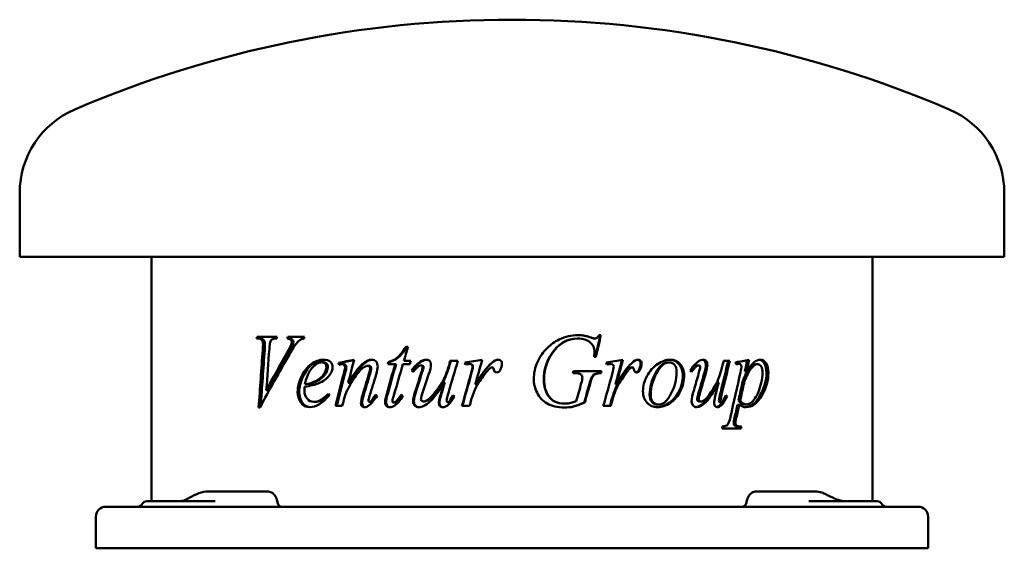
# Model space of a CAD drawing. Header units: millimetres. Extents: x 242 to 598, y 202 to 392.
import ezdxf

# ---------------------------------------------------------------- set-up
doc = ezdxf.new("R2010")
doc.units = ezdxf.units.MM
doc.header["$LTSCALE"] = 2
doc.layers.add('Widoczne (ISO)', color=7, linetype='Continuous', lineweight=50)

msp = doc.modelspace()

# ---------------------------------------------------------------- linework, layer by layer
at = {"layer": 'Widoczne (ISO)'}
for p, q in [((242.5, 306.84), (242.5, 329.84)), ((597.5, 306.84), (597.5, 329.84)), ((597.5, 306.84), (242.5, 306.84)), ((290, 218.66), (290, 306.84)), ((550, 218.66), (550, 306.84)), ((327.94, 277.32), (328.41, 277.32)), ((335.32, 278), (328.07, 278)), ((329.12, 277.32), (328.41, 277.32)), ((339.64, 277.32), (339.01, 277.32)), ((345.19, 278), (339.19, 278)), ((443.65, 277.32), (443.83, 277.32)), ((448.37, 277.67), (448.59, 277.67)), ((449.62, 277.32), (449.85, 277.32)), ((452.07, 278.57), (451.42, 278.57)), ((340.99, 275.02), (340.38, 275.02)), ((382.46, 274.28), (381.68, 274.28)), ((449.61, 270.69), (450.27, 270.69)), ((351.95, 268.77), (351.43, 268.77)), ((357.92, 268.54), (357.44, 268.54)), ((359.31, 268.05), (358.84, 268.05)), ((368.43, 267.52), (368.03, 267.52)), ((375.22, 268.07), (377.87, 268.07)), ((375.73, 268.81), (375.39, 268.81)), ((378.2, 268.07), (377.87, 268.07)), ((380.68, 268.07), (383.18, 268.07)), ((383.48, 269.26), (381.04, 269.26)), ((387.12, 268.89), (386.86, 268.89)), ((387.51, 267.66), (387.26, 267.66)), ((397.49, 267.72), (397.31, 267.72)), ((400.5, 269.26), (397.73, 269.26)), ((403.13, 268.66), (403, 268.66)), ((404.7, 268.15), (404.58, 268.15)), ((405.63, 267.87), (405.52, 267.87)), ((412.92, 266.87), (412.87, 266.87)), ((413.43, 266.25), (413.38, 266.25)), ((455.23, 268.15), (455.5, 268.15)), ((463.09, 266.87), (463.42, 266.87)), ((476.23, 268.73), (476.66, 268.73)), ((486.84, 267.66), (487.35, 267.66)), ((498.53, 269.26), (496.29, 269.26)), ((500.67, 268.03), (500.67, 268.75)), ((501.2, 268.15), (501.83, 268.15)), ((507.96, 268.07), (508.64, 268.07)), ((384.07, 265.74), (383.79, 265.74)), ((441.92, 264.84), (442.43, 264.84)), ((452.27, 265.56), (442.12, 265.56)), ((451.84, 264.84), (452.09, 264.84)), ((461.17, 265.27), (461.49, 265.27)), ((465.77, 265.97), (466.12, 265.97)), ((503.92, 265.44), (504.58, 265.44)), ((345.92, 260.86), (345.34, 260.86)), ((361.4, 261.37), (360.94, 261.37)), ((395.79, 261.52), (395.61, 261.52)), ((406.82, 260.72), (406.72, 260.72)), ((457.27, 260.72), (457.56, 260.72)), ((493.95, 261.52), (494.52, 261.52)), ((332.1, 258.7), (331.42, 258.7)), ((456.77, 257.84), (457.05, 257.84)), ((496.94, 256.45), (497.54, 256.45)), ((328.66, 252.43), (329.14, 252.43)), ((349.07, 254.49), (348.52, 254.49)), ((356.39, 253), (358.81, 253)), ((369.05, 254.45), (368.65, 254.45)), ((369.47, 254.67), (369.08, 254.67)), ((377.68, 254.2), (377.35, 254.2)), ((378.7, 254.82), (378.37, 254.82)), ((388.28, 254.63), (388.03, 254.63)), ((396.95, 254.37), (396.77, 254.37)), ((401.93, 253), (404.73, 253)), ((438.79, 253.86), (438.94, 253.86)), ((446.02, 254.22), (446.22, 254.22)), ((452.92, 253), (455.64, 253)), ((455.93, 255.33), (456.21, 255.33)), ((472.48, 253.49), (472.88, 253.49)), ((487.51, 254.63), (488.03, 254.63)), ((494.84, 253.2), (495.42, 253.2)), ((494.91, 254.37), (495.49, 254.37)), ((501.31, 253.47), (501.94, 253.47)), ((501.64, 254.94), (502.27, 254.94)), ((504, 253.59), (504.65, 253.59)), ((502.11, 245.6), (502.75, 245.6)), ((495.72, 244.93), (502.6, 244.93)), ((319.28, 222.16), (310.42, 222.16)), ((330.29, 222.16), (319.28, 222.16)), ((331.87, 222.16), (330.29, 222.16)), ((509.7, 222.16), (508.13, 222.16)), ((520.45, 222.16), (509.7, 222.16)), ((529.31, 222.16), (520.45, 222.16)), ((273.5, 216.66), (278, 216.66)), ((562, 216.66), (278, 216.66)), ((288.43, 218.66), (303.91, 218.66)), ((312.95, 218.66), (303.91, 218.66)), ((536.09, 218.66), (527.05, 218.66)), ((536.09, 218.66), (551.57, 218.66)), ((562, 216.66), (566.5, 216.66)), ((270, 213.16), (270, 201.66)), ((570, 213.16), (570, 201.66)), ((270, 201.66), (278, 201.66)), ((562, 201.66), (278, 201.66)), ((562, 201.66), (570, 201.66))]:
    msp.add_line(p, q, dxfattribs=at)
for centre, radius, start, end in [((420, -7.66), 400, 66.7905, 113.2095), ((275.28, 329.84), 32.78, 113.2095, 180), ((564.72, 329.84), 32.78, 0, 66.7905), ((273.5, 213.16), 3.5, 90, 180), ((284.97, 218.66), 2, 270, 330), ((288.43, 216.66), 2, 90, 150), ((551.57, 216.66), 2, 30, 90), ((555.03, 218.66), 2, 210, 270), ((566.5, 213.16), 3.5, 0, 90)]:
    msp.add_arc(centre, radius, start, end, dxfattribs=at)
for centre, major_axis, ratio, start_param, end_param in [((306.36, 218.77), (0.1, 2.5), 0.341609, 0.168083, 0.169923), ((531.5, 217.06), (1.62, 4.09), 0.518576, 6.215108, 6.21858), ((303.74, 217.62), (-0.95, 1.76), 0.572665, 6.282714, 6.285264)]:
    msp.add_ellipse(centre, major_axis=major_axis, ratio=ratio, start_param=start_param, end_param=end_param, dxfattribs=at)
for points in [[(327.94, 277.32), (327.98, 277.55), (328.02, 277.77), (328.07, 278)], [(328.65, 277.32), (328.69, 277.55), (328.73, 277.77), (328.77, 278)], [(335.32, 278), (335.26, 277.77), (335.21, 277.55), (335.16, 277.32)], [(339.01, 277.32), (339.07, 277.55), (339.13, 277.77), (339.19, 278)], [(339.64, 277.32), (339.7, 277.55), (339.75, 277.77), (339.81, 278)], [(345.04, 277.32), (344.55, 277.27), (344.17, 277.15), (343.88, 276.98)], [(345.19, 278), (345.14, 277.77), (345.09, 277.55), (345.04, 277.32)], [(443.65, 277.32), (439.88, 277.32), (436.77, 275.53), (434.35, 271.95)], [(443.83, 277.32), (440.03, 277.32), (436.9, 275.53), (434.46, 271.95)], [(437, 276.98), (439.18, 278.04), (441.46, 278.57), (443.83, 278.57)], [(443.74, 278.57), (445.44, 278.56), (446.99, 278.26), (448.37, 277.67)], [(443.83, 278.57), (445.59, 278.57), (447.17, 278.27), (448.59, 277.67)], [(448.37, 277.67), (448.94, 277.44), (449.36, 277.32), (449.62, 277.32)], [(448.59, 277.67), (449.17, 277.44), (449.58, 277.32), (449.85, 277.32)], [(451.82, 278.57), (451.23, 275.94), (450.63, 273.31), (450.03, 270.69)], [(452.07, 278.57), (451.47, 275.94), (450.87, 273.31), (450.27, 270.69)], [(330.14, 273.24), (330.21, 274.3), (330.24, 275.02), (330.24, 275.38)], [(330.83, 273.24), (330.9, 274.3), (330.93, 275.02), (330.93, 275.38)], [(332.52, 273.61), (332.15, 268.64), (331.78, 263.67), (331.42, 258.7)], [(332.79, 275.91), (332.7, 275.64), (332.61, 274.87), (332.52, 273.61)], [(338.81, 272.01), (339.64, 273.46), (340.16, 274.46), (340.38, 275.02)], [(339.43, 272.01), (340.25, 273.46), (340.78, 274.46), (340.99, 275.02)], [(340.38, 275.02), (340.52, 275.4), (340.59, 275.73), (340.59, 276.02)], [(340.99, 275.02), (341.13, 275.4), (341.2, 275.73), (341.2, 276.02)], [(382.46, 274.28), (381.98, 272.61), (381.51, 270.93), (381.04, 269.26)], [(328.66, 252.43), (329.15, 259.36), (329.64, 266.3), (330.14, 273.24)], [(339.72, 271.56), (336.03, 265.18), (332.5, 258.81), (329.14, 252.43)], [(329.4, 252.91), (329.87, 259.69), (330.35, 266.46), (330.83, 273.24)], [(331.42, 258.7), (333.8, 263.14), (336.27, 267.57), (338.81, 272.01)], [(332.1, 258.7), (334.46, 263.14), (336.91, 267.57), (339.43, 272.01)], [(434.35, 271.95), (432.43, 269.12), (431.47, 265.95), (431.47, 262.43)], [(434.46, 271.95), (432.53, 269.12), (431.56, 265.95), (431.56, 262.43)], [(449.61, 270.69), (449.72, 271.61), (449.77, 272.29), (449.77, 272.73)], [(355.32, 267.01), (355.32, 265.99), (354.96, 265.01), (354.24, 264.09)], [(357.44, 268.54), (359.3, 268.92), (361.18, 269.3), (363.08, 269.69)], [(357.58, 267.87), (357.54, 268.09), (357.49, 268.32), (357.44, 268.54)], [(358.18, 267.97), (357.98, 267.94), (357.78, 267.9), (357.58, 267.87)], [(357.92, 268.54), (359.61, 268.89), (361.33, 269.24), (363.06, 269.59)], [(358.05, 267.95), (358, 268.15), (357.96, 268.34), (357.92, 268.54)], [(358.84, 268.05), (358.72, 268.05), (358.5, 268.02), (358.18, 267.97)], [(359.31, 264.56), (359.66, 265.93), (359.83, 266.76), (359.83, 267.05)], [(359.78, 264.56), (360.12, 265.93), (360.3, 266.76), (360.3, 267.05)], [(363.08, 269.69), (362.36, 266.91), (361.65, 264.14), (360.94, 261.37)], [(368.03, 267.52), (367.7, 267.52), (367.28, 267.37), (366.8, 267.07)], [(368.43, 264.54), (368.71, 265.46), (368.86, 266.18), (368.86, 266.68)], [(368.82, 264.54), (369.11, 265.46), (369.25, 266.18), (369.25, 266.68)], [(371.57, 267.27), (371.57, 266.54), (371.39, 265.57), (371.02, 264.35)], [(374.83, 257.41), (375.84, 260.96), (376.85, 264.52), (377.87, 268.07)], [(375.18, 257.41), (376.18, 260.96), (377.19, 264.52), (378.2, 268.07)], [(375.22, 268.07), (375.27, 268.32), (375.33, 268.56), (375.39, 268.81)], [(375.56, 268.07), (375.62, 268.32), (375.67, 268.56), (375.73, 268.81)], [(380.68, 268.07), (379.62, 264.46), (378.56, 260.84), (377.51, 257.23)], [(383.48, 269.26), (383.38, 268.86), (383.28, 268.47), (383.18, 268.07)], [(383.79, 265.74), (384.76, 267.17), (385.78, 268.22), (386.86, 268.89)], [(384.07, 265.74), (385.03, 267.17), (386.05, 268.22), (387.12, 268.89)], [(386.86, 268.89), (387.69, 269.42), (388.46, 269.69), (389.16, 269.69)], [(387.12, 268.89), (387.89, 269.39), (388.61, 269.65), (389.27, 269.68)], [(387.16, 264.58), (387.61, 265.94), (387.83, 266.79), (387.83, 267.13)], [(387.41, 264.58), (387.86, 265.94), (388.08, 266.79), (388.08, 267.13)], [(390.79, 267.85), (390.79, 267.18), (390.51, 266), (389.95, 264.31)], [(400.5, 269.26), (399.39, 265.54), (398.28, 261.82), (397.17, 258.1)], [(397.31, 267.72), (397.45, 268.23), (397.59, 268.75), (397.73, 269.26)], [(397.49, 267.72), (397.63, 268.23), (397.77, 268.75), (397.91, 269.26)], [(403, 268.66), (405.09, 269), (407.18, 269.34), (409.28, 269.69)], [(403.25, 267.99), (403.17, 268.21), (403.09, 268.44), (403, 268.66)], [(403.13, 268.66), (405.18, 269), (407.22, 269.34), (409.27, 269.67)], [(403.37, 268.01), (403.29, 268.23), (403.21, 268.45), (403.13, 268.66)], [(404.58, 268.15), (404.34, 268.15), (403.9, 268.1), (403.25, 267.99)], [(405.52, 267.87), (405.27, 268.06), (404.96, 268.15), (404.58, 268.15)], [(405.63, 267.87), (405.39, 268.06), (405.08, 268.15), (404.7, 268.15)], [(405.19, 264.46), (405.59, 265.79), (405.78, 266.74), (405.78, 267.3)], [(405.31, 264.46), (405.7, 265.79), (405.89, 266.74), (405.89, 267.3)], [(405.78, 267.3), (405.78, 267.53), (405.69, 267.72), (405.52, 267.87)], [(405.89, 267.3), (405.89, 267.53), (405.8, 267.72), (405.63, 267.87)], [(409.28, 269.69), (408.42, 266.7), (407.57, 263.71), (406.72, 260.72)], [(406.72, 260.72), (408.88, 264.4), (410.85, 266.97), (412.6, 268.44)], [(406.82, 260.72), (408.97, 264.4), (410.92, 266.97), (412.66, 268.44)], [(412.27, 266.72), (411.95, 266.55), (411.47, 266.06), (410.83, 265.27)], [(412.87, 266.87), (412.65, 266.87), (412.45, 266.82), (412.27, 266.72)], [(412.6, 268.44), (413.61, 269.27), (414.42, 269.69), (415.05, 269.69)], [(412.66, 268.44), (413.65, 269.26), (414.45, 269.68), (415.07, 269.68)], [(413.21, 266.72), (413.12, 266.82), (413, 266.87), (412.87, 266.87)], [(413.26, 266.72), (413.17, 266.82), (413.05, 266.87), (412.92, 266.87)], [(413.38, 266.25), (413.35, 266.49), (413.29, 266.64), (413.21, 266.72)], [(413.43, 266.25), (413.4, 266.49), (413.35, 266.64), (413.26, 266.72)], [(416.38, 268.28), (416.38, 267.47), (416.16, 266.7), (415.74, 265.97)], [(453.97, 268.66), (456, 269), (458.01, 269.34), (460.02, 269.69)], [(454.2, 267.99), (454.12, 268.21), (454.04, 268.44), (453.97, 268.66)], [(455.23, 268.15), (455.03, 268.15), (454.68, 268.11), (454.19, 268.03)], [(455.5, 268.15), (455.27, 268.15), (454.83, 268.1), (454.2, 267.99)], [(456.4, 267.87), (456.17, 268.06), (455.87, 268.15), (455.5, 268.15)], [(456.09, 264.46), (456.47, 265.79), (456.66, 266.74), (456.66, 267.3)], [(456.66, 267.3), (456.66, 267.53), (456.57, 267.72), (456.4, 267.87)], [(459.69, 269.63), (458.89, 266.66), (458.08, 263.69), (457.27, 260.72)], [(460.02, 269.69), (459.2, 266.7), (458.38, 263.71), (457.56, 260.72)], [(457.56, 260.72), (459.65, 264.4), (461.51, 266.97), (463.17, 268.44)], [(462.53, 266.72), (462.23, 266.55), (461.77, 266.06), (461.17, 265.27)], [(462.86, 266.72), (462.55, 266.55), (462.1, 266.06), (461.49, 265.27)], [(463.09, 266.87), (462.88, 266.87), (462.7, 266.82), (462.53, 266.72)], [(463.42, 266.87), (463.21, 266.87), (463.03, 266.82), (462.86, 266.72)], [(463.17, 268.44), (464.12, 269.27), (464.89, 269.69), (465.47, 269.69)], [(463.75, 266.72), (463.66, 266.82), (463.55, 266.87), (463.42, 266.87)], [(463.9, 266.25), (463.88, 266.49), (463.82, 266.64), (463.75, 266.72)], [(466.36, 268.28), (466.36, 267.47), (466.16, 266.7), (465.77, 265.97)], [(466.72, 268.28), (466.72, 267.47), (466.52, 266.7), (466.12, 265.97)], [(484.25, 265.74), (485.13, 267.17), (486.05, 268.22), (487, 268.89)], [(487, 268.89), (487.74, 269.42), (488.41, 269.69), (489.02, 269.69)], [(487.27, 264.58), (487.66, 265.94), (487.86, 266.79), (487.86, 267.13)], [(489.89, 267.85), (489.89, 267.18), (489.66, 266), (489.18, 264.31)], [(490.44, 267.85), (490.44, 267.18), (490.2, 266), (489.71, 264.31)], [(497.93, 269.26), (497.04, 265.54), (496.14, 261.82), (495.24, 258.1)], [(498.53, 269.26), (497.64, 265.54), (496.73, 261.82), (495.82, 258.1)], [(495.94, 267.72), (496.05, 268.23), (496.17, 268.75), (496.29, 269.26)], [(500.67, 268.75), (502.31, 269.06), (503.92, 269.37), (505.5, 269.69)], [(501.83, 268.15), (501.55, 268.15), (501.17, 268.11), (500.67, 268.03)], [(501.2, 268.15), (501.05, 268.15), (500.88, 268.14), (500.67, 268.12)], [(502.4, 265.21), (502.62, 266.23), (502.73, 266.87), (502.73, 267.11)], [(504.82, 269.55), (504.52, 268.18), (504.22, 266.81), (503.92, 265.44)], [(505.5, 269.69), (505.19, 268.27), (504.89, 266.85), (504.58, 265.44)], [(354.24, 264.09), (353.3, 262.88), (351.93, 261.9), (350.15, 261.15)], [(356.39, 253), (357.35, 256.85), (358.33, 260.7), (359.31, 264.56)], [(356.88, 253), (357.84, 256.85), (358.8, 260.7), (359.78, 264.56)], [(366.19, 257.12), (366.93, 259.6), (367.68, 262.07), (368.43, 264.54)], [(366.6, 257.12), (367.34, 259.6), (368.08, 262.07), (368.82, 264.54)], [(371.02, 264.35), (370.24, 261.79), (369.45, 259.22), (368.67, 256.65)], [(384.34, 265.33), (384.16, 265.47), (383.98, 265.61), (383.79, 265.74)], [(384.45, 265.46), (384.32, 265.55), (384.2, 265.65), (384.07, 265.74)], [(385.31, 258.88), (385.92, 260.78), (386.54, 262.68), (387.16, 264.58)], [(385.57, 258.88), (386.18, 260.78), (386.8, 262.68), (387.41, 264.58)], [(389.95, 264.31), (389.3, 262.35), (388.64, 260.39), (387.99, 258.43)], [(401.93, 253), (403.02, 256.82), (404.1, 260.64), (405.19, 264.46)], [(402.07, 253), (403.15, 256.82), (404.23, 260.64), (405.31, 264.46)], [(410.83, 265.27), (409.81, 264.08), (408.7, 262.52), (407.51, 260.6)], [(415.74, 265.97), (415.46, 265.41), (415.03, 265.13), (414.48, 265.13)], [(441.92, 264.84), (441.99, 265.08), (442.06, 265.32), (442.12, 265.56)], [(444.9, 264.31), (444.39, 264.67), (443.57, 264.84), (442.43, 264.84)], [(445.36, 263.29), (445.36, 263.74), (445.2, 264.08), (444.9, 264.31)], [(444.98, 261.17), (445.23, 262.05), (445.36, 262.76), (445.36, 263.29)], [(448.77, 263.44), (448.57, 263.11), (448.25, 262.14), (447.8, 260.53)], [(448.99, 263.44), (448.79, 263.11), (448.47, 262.14), (448.02, 260.53)], [(452.02, 265.56), (451.96, 265.32), (451.9, 265.08), (451.84, 264.84)], [(452.27, 265.56), (452.21, 265.32), (452.15, 265.08), (452.09, 264.84)], [(452.92, 253), (453.98, 256.82), (455.04, 260.64), (456.09, 264.46)], [(461.17, 265.27), (460.21, 264.08), (459.16, 262.52), (458.03, 260.6)], [(461.49, 265.27), (460.52, 264.08), (459.47, 262.52), (458.32, 260.6)], [(465.77, 265.97), (465.54, 265.48), (465.2, 265.2), (464.77, 265.14)], [(466.12, 265.97), (465.86, 265.41), (465.46, 265.13), (464.94, 265.13)], [(484.75, 265.33), (484.59, 265.47), (484.42, 265.61), (484.25, 265.74)], [(485.62, 258.88), (486.17, 260.78), (486.72, 262.68), (487.27, 264.58)], [(489.18, 264.31), (488.61, 262.35), (488.05, 260.39), (487.48, 258.43)], [(489.71, 264.31), (489.15, 262.35), (488.57, 260.39), (488, 258.43)], [(498.75, 249.06), (499.98, 254.44), (501.2, 259.83), (502.4, 265.21)], [(345.24, 259.96), (345.19, 259.35), (345.16, 258.84), (345.16, 258.43)], [(350.15, 261.15), (348.97, 260.64), (347.32, 260.25), (345.24, 259.96)], [(345.34, 260.86), (346.87, 261.07), (348.14, 261.42), (349.12, 261.92)], [(345.92, 260.86), (347.43, 261.07), (348.69, 261.42), (349.66, 261.92)], [(361, 259.47), (360.44, 258.42), (359.97, 257.28), (359.6, 256.04)], [(393.9, 255.67), (394.1, 256.52), (394.67, 258.47), (395.61, 261.52)], [(394.1, 255.67), (394.3, 256.52), (394.86, 258.47), (395.79, 261.52)], [(407.51, 260.6), (406.99, 259.78), (406.55, 258.86), (406.19, 257.84)], [(443.19, 254.73), (443.79, 256.88), (444.38, 259.02), (444.98, 261.17)], [(447.8, 260.53), (447.21, 258.43), (446.61, 256.33), (446.02, 254.22)], [(448.02, 260.53), (447.42, 258.43), (446.82, 256.33), (446.22, 254.22)], [(458.03, 260.6), (457.54, 259.78), (457.12, 258.86), (456.77, 257.84)], [(458.32, 260.6), (457.83, 259.78), (457.4, 258.86), (457.05, 257.84)], [(493.09, 255.67), (493.26, 256.52), (493.74, 258.47), (494.52, 261.52)], [(502.84, 260.45), (502.44, 258.61), (502.04, 256.78), (501.64, 254.94)], [(503.48, 260.45), (503.08, 258.61), (502.68, 256.78), (502.27, 254.94)], [(354.19, 256.9), (351.68, 254.01), (349.33, 252.57), (347.14, 252.57)], [(353.87, 257.43), (353.98, 257.25), (354.08, 257.08), (354.19, 256.9)], [(359.6, 256.04), (359.33, 255.03), (359.07, 254.01), (358.81, 253)], [(365.54, 254.08), (365.54, 254.68), (365.75, 255.69), (366.19, 257.12)], [(365.95, 254.08), (365.95, 254.68), (366.17, 255.69), (366.6, 257.12)], [(368.67, 256.65), (368.41, 255.77), (368.28, 255.23), (368.28, 255.04)], [(371.35, 256.67), (370.34, 255.07), (369.39, 253.93), (368.5, 253.26)], [(369.08, 254.67), (369.61, 255.18), (370.19, 255.96), (370.82, 257.02)], [(369.47, 254.67), (369.97, 255.15), (370.5, 255.87), (371.09, 256.84)], [(370.82, 257.02), (370.99, 256.91), (371.17, 256.79), (371.35, 256.67)], [(374.24, 254.37), (374.24, 255.03), (374.44, 256.05), (374.83, 257.41)], [(374.59, 254.37), (374.59, 255.03), (374.79, 256.05), (375.18, 257.41)], [(377.51, 257.23), (377.12, 255.99), (376.93, 255.18), (376.93, 254.82)], [(380.63, 256.63), (379.61, 255), (378.65, 253.86), (377.74, 253.22)], [(378.37, 254.82), (378.62, 255.06), (379.17, 255.82), (380.04, 257.08)], [(378.7, 254.82), (378.93, 255.05), (379.44, 255.75), (380.24, 256.93)], [(380.04, 257.08), (380.24, 256.93), (380.43, 256.78), (380.63, 256.63)], [(384.36, 254.63), (384.36, 255.56), (384.68, 256.97), (385.31, 258.88)], [(384.64, 254.63), (384.64, 255.56), (384.95, 256.97), (385.57, 258.88)], [(387.99, 258.43), (387.45, 256.84), (387.18, 255.83), (387.18, 255.41)], [(393.66, 254.02), (393.66, 254.44), (393.74, 254.99), (393.9, 255.67)], [(393.86, 254.02), (393.86, 254.44), (393.94, 254.99), (394.1, 255.67)], [(397.17, 258.1), (396.68, 256.44), (396.43, 255.39), (396.43, 254.96)], [(399.27, 256.45), (398.43, 254.95), (397.57, 253.87), (396.69, 253.2)], [(398.72, 256.88), (398.9, 256.74), (399.08, 256.59), (399.27, 256.45)], [(406.19, 257.84), (405.67, 256.45), (405.38, 255.61), (405.32, 255.33)], [(456.77, 257.84), (456.27, 256.45), (455.99, 255.61), (455.93, 255.33)], [(457.05, 257.84), (456.55, 256.45), (456.27, 255.61), (456.21, 255.33)], [(484.77, 254.63), (484.77, 255.56), (485.05, 256.97), (485.62, 258.88)], [(487.48, 258.43), (487, 256.84), (486.77, 255.83), (486.77, 255.41)], [(488, 258.43), (487.52, 256.84), (487.28, 255.83), (487.28, 255.41)], [(492.89, 254.02), (492.89, 254.44), (492.96, 254.99), (493.09, 255.67)], [(495.24, 258.1), (494.83, 256.44), (494.63, 255.39), (494.63, 254.96)], [(496.94, 256.45), (496.27, 254.95), (495.57, 253.87), (494.84, 253.2)], [(495.82, 258.1), (495.41, 256.44), (495.21, 255.39), (495.21, 254.96)], [(497.54, 256.45), (496.86, 254.95), (496.16, 253.87), (495.42, 253.2)], [(496.91, 256.48), (496.92, 256.47), (496.93, 256.46), (496.94, 256.45)], [(497.09, 256.88), (497.24, 256.74), (497.39, 256.59), (497.54, 256.45)], [(368.5, 253.26), (367.88, 252.8), (367.32, 252.57), (366.84, 252.57)], [(368.65, 254.45), (368.76, 254.45), (368.91, 254.52), (369.08, 254.67)], [(369.05, 254.45), (369.16, 254.45), (369.3, 254.52), (369.47, 254.67)], [(377.74, 253.22), (377.13, 252.79), (376.52, 252.57), (375.89, 252.57)], [(377.35, 254.2), (377.61, 254.2), (377.95, 254.41), (378.37, 254.82)], [(377.68, 254.2), (377.93, 254.2), (378.27, 254.41), (378.7, 254.82)], [(396.69, 253.2), (396.11, 252.78), (395.55, 252.57), (395, 252.57)], [(405.32, 255.33), (405.12, 254.55), (404.92, 253.77), (404.73, 253)], [(455.93, 255.33), (455.74, 254.55), (455.55, 253.77), (455.36, 253)], [(456.21, 255.33), (456.02, 254.55), (455.83, 253.77), (455.64, 253)], [(494.84, 253.2), (494.48, 252.87), (494.11, 252.67), (493.76, 252.6)], [(495.42, 253.2), (494.95, 252.78), (494.48, 252.57), (494.02, 252.57)], [(501.31, 253.47), (500.96, 251.88), (500.61, 250.3), (500.25, 248.71)], [(501.94, 253.47), (501.59, 251.88), (501.23, 250.3), (500.87, 248.71)], [(501.64, 254.94), (502.23, 254.04), (503.02, 253.59), (504, 253.59)], [(502.27, 254.94), (502.86, 254.04), (503.66, 253.59), (504.65, 253.59)], [(500.25, 248.71), (500.04, 247.78), (499.93, 247.18), (499.93, 246.89)], [(500.87, 248.71), (500.66, 247.78), (500.55, 247.18), (500.55, 246.89)], [(495.72, 244.93), (495.77, 245.15), (495.82, 245.38), (495.87, 245.6)], [(502.11, 245.6), (502.06, 245.38), (502.02, 245.15), (501.97, 244.93)], [(502.75, 245.6), (502.7, 245.38), (502.65, 245.15), (502.6, 244.93)], [(303.01, 219.5), (304.02, 220.09), (305.12, 220.7), (306.32, 221.24)], [(533.25, 221.08), (533.4, 221), (533.54, 220.92), (533.69, 220.85)], [(302.79, 219.38), (302.86, 219.42), (302.94, 219.46), (303.01, 219.51)], [(335.47, 218.14), (335.42, 218.37), (335.38, 218.59), (335.33, 218.82)], [(504.67, 218.83), (504.62, 218.6), (504.58, 218.37), (504.53, 218.14)]]:
    msp.add_open_spline(points, degree=3, dxfattribs=at)
for points, knots in [([(330.24, 275.38), (330.24, 275.94), (330.1, 276.4), (329.8, 276.77), (329.51, 277.14), (329.04, 277.32), (328.41, 277.32)], [0, 0, 0, 0, 1, 1, 1, 2, 2, 2, 2]), ([(330.93, 275.38), (330.93, 275.94), (330.79, 276.4), (330.5, 276.77), (330.2, 277.14), (329.74, 277.32), (329.12, 277.32)], [0, 0, 0, 0, 1, 1, 1, 2, 2, 2, 2]), ([(335.16, 277.32), (334.35, 277.31), (333.8, 277.2), (333.5, 276.99), (333.21, 276.78), (332.97, 276.42), (332.79, 275.91)], [0, 0, 0, 0, 1, 1, 1, 2, 2, 2, 2]), ([(340.59, 276.02), (340.59, 276.34), (340.48, 276.63), (340.26, 276.87), (340.04, 277.12), (339.62, 277.27), (339.01, 277.32)], [0, 0, 0, 0, 1, 1, 1, 2, 2, 2, 2]), ([(341.2, 276.02), (341.2, 276.34), (341.09, 276.63), (340.87, 276.87), (340.65, 277.12), (340.24, 277.27), (339.64, 277.32)], [0, 0, 0, 0, 1, 1, 1, 2, 2, 2, 2]), ([(343.88, 276.98), (343.33, 276.65), (342.78, 276.16), (342.25, 275.52), (341.71, 274.87), (340.87, 273.55), (339.72, 271.56)], [0, 0, 0, 0, 1, 1, 1, 2, 2, 2, 2]), ([(427.85, 262.68), (427.85, 264.84), (428.3, 266.9), (429.2, 268.85), (430.11, 270.79), (431.24, 272.44), (432.59, 273.79), (433.95, 275.14), (435.42, 276.2), (437, 276.98)], [0, 0, 0, 0, 1, 1, 1, 2, 2, 2, 3, 3, 3, 3]), ([(449.77, 272.73), (449.77, 273.94), (449.25, 275.01), (448.2, 275.94), (447.15, 276.86), (445.69, 277.32), (443.83, 277.32)], [0, 0, 0, 0, 1, 1, 1, 2, 2, 2, 2]), ([(449.85, 277.32), (450.14, 277.32), (450.39, 277.4), (450.6, 277.54), (450.81, 277.68), (451.09, 278.03), (451.42, 278.57)], [0, 0, 0, 0, 1, 1, 1, 2, 2, 2, 2]), ([(375.39, 268.81), (376.67, 269.17), (377.76, 269.73), (378.65, 270.46), (379.54, 271.2), (380.55, 272.47), (381.68, 274.28)], [0, 0, 0, 0, 1, 1, 1, 2, 2, 2, 2]), ([(375.73, 268.81), (377, 269.17), (378.08, 269.73), (378.96, 270.46), (379.85, 271.2), (380.85, 272.47), (381.97, 274.28)], [0, 0, 0, 0, 1, 1, 1, 2, 2, 2, 2]), ([(342.71, 258), (342.71, 259.84), (343.16, 261.72), (344.08, 263.63), (345, 265.54), (346.16, 267.03), (347.58, 268.09), (348.99, 269.15), (350.47, 269.69), (352.02, 269.69)], [0, 0, 0, 0, 1, 1, 1, 2, 2, 2, 3, 3, 3, 3]), ([(343.3, 258), (343.3, 259.84), (343.75, 261.72), (344.66, 263.63), (345.57, 265.54), (346.72, 267.03), (348.13, 268.09), (349.46, 269.09), (350.84, 269.62), (352.28, 269.68)], [0, 0, 0, 0, 1, 1, 1, 2, 2, 2, 2.94326, 2.94326, 2.94326, 2.94326]), ([(351.43, 268.77), (350.33, 268.77), (349.18, 268.1), (347.97, 266.76), (346.77, 265.43), (345.9, 263.46), (345.34, 260.86)], [0, 0, 0, 0, 1, 1, 1, 2, 2, 2, 2]), ([(349.12, 261.92), (350.42, 262.6), (351.41, 263.41), (352.07, 264.35), (352.73, 265.29), (353.07, 266.19), (353.07, 267.03)], [0, 0, 0, 0, 1, 1, 1, 2, 2, 2, 2]), ([(349.66, 261.92), (350.95, 262.6), (351.94, 263.41), (352.59, 264.35), (353.25, 265.29), (353.58, 266.19), (353.58, 267.03)], [0, 0, 0, 0, 1, 1, 1, 2, 2, 2, 2]), ([(353.07, 267.03), (353.07, 267.55), (352.92, 267.97), (352.64, 268.29), (352.35, 268.61), (351.95, 268.77), (351.43, 268.77)], [0, 0, 0, 0, 1, 1, 1, 2, 2, 2, 2]), ([(353.58, 267.03), (353.58, 267.55), (353.44, 267.97), (353.16, 268.29), (352.87, 268.61), (352.47, 268.77), (351.95, 268.77)], [0, 0, 0, 0, 1, 1, 1, 2, 2, 2, 2]), ([(352.02, 269.69), (353.13, 269.69), (353.97, 269.42), (354.51, 268.89), (355.05, 268.36), (355.32, 267.73), (355.32, 267.01)], [0, 0, 0, 0, 1, 1, 1, 2, 2, 2, 2]), ([(359.83, 267.05), (359.83, 267.31), (359.74, 267.54), (359.55, 267.74), (359.35, 267.95), (359.12, 268.05), (358.84, 268.05)], [0, 0, 0, 0, 1, 1, 1, 2, 2, 2, 2]), ([(360.3, 267.05), (360.3, 267.31), (360.2, 267.54), (360.01, 267.74), (359.82, 267.95), (359.59, 268.05), (359.31, 268.05)], [0, 0, 0, 0, 1, 1, 1, 2, 2, 2, 2]), ([(360.94, 261.37), (363.13, 264.76), (364.83, 267), (366.02, 268.07), (367.21, 269.15), (368.36, 269.69), (369.48, 269.69)], [0, 0, 0, 0, 1, 1, 1, 2, 2, 2, 2]), ([(366.8, 267.07), (365.9, 266.53), (364.98, 265.62), (364.02, 264.34), (363.06, 263.07), (362.05, 261.45), (361, 259.47)], [0, 0, 0, 0, 1, 1, 1, 2, 2, 2, 2]), ([(361.4, 261.37), (363.56, 264.76), (365.25, 267), (366.43, 268.07), (367.54, 269.08), (368.61, 269.61), (369.65, 269.68)], [0, 0, 0, 0, 1, 1, 1, 1.936078, 1.936078, 1.936078, 1.936078]), ([(368.86, 266.68), (368.86, 266.93), (368.78, 267.13), (368.61, 267.29), (368.45, 267.44), (368.26, 267.52), (368.03, 267.52)], [0, 0, 0, 0, 1, 1, 1, 2, 2, 2, 2]), ([(369.25, 266.68), (369.25, 266.93), (369.17, 267.13), (369.01, 267.29), (368.85, 267.44), (368.65, 267.52), (368.43, 267.52)], [0, 0, 0, 0, 1, 1, 1, 2, 2, 2, 2]), ([(369.48, 269.69), (370.08, 269.69), (370.58, 269.46), (370.98, 269.01), (371.37, 268.56), (371.57, 267.98), (371.57, 267.27)], [0, 0, 0, 0, 1, 1, 1, 2, 2, 2, 2]), ([(387.26, 267.66), (386.95, 267.66), (386.66, 267.57), (386.36, 267.39), (386.06, 267.2), (385.39, 266.52), (384.34, 265.33)], [0, 0, 0, 0, 1, 1, 1, 2, 2, 2, 2]), ([(387.83, 267.13), (387.83, 267.27), (387.77, 267.39), (387.65, 267.5), (387.53, 267.61), (387.4, 267.66), (387.26, 267.66)], [0, 0, 0, 0, 1, 1, 1, 2, 2, 2, 2]), ([(388.08, 267.13), (388.08, 267.27), (388.02, 267.39), (387.9, 267.5), (387.78, 267.61), (387.65, 267.66), (387.51, 267.66)], [0, 0, 0, 0, 1, 1, 1, 2, 2, 2, 2]), ([(388.03, 254.63), (388.44, 254.63), (388.97, 254.83), (389.64, 255.23), (390.3, 255.64), (391.18, 256.54), (392.28, 257.94), (393.39, 259.34), (394.3, 260.66), (395.02, 261.88), (395.75, 263.11), (396.51, 265.06), (397.31, 267.72)], [0, 0, 0, 0, 1, 1, 1, 2, 2, 2, 3, 3, 3, 4, 4, 4, 4]), ([(388.28, 254.63), (388.68, 254.63), (389.21, 254.83), (389.87, 255.23), (390.53, 255.64), (391.4, 256.54), (392.5, 257.94), (393.59, 259.34), (394.5, 260.66), (395.22, 261.88), (395.93, 263.11), (396.69, 265.06), (397.49, 267.72)], [0, 0, 0, 0, 1, 1, 1, 2, 2, 2, 3, 3, 3, 4, 4, 4, 4]), ([(389.16, 269.69), (389.64, 269.69), (390.03, 269.51), (390.33, 269.16), (390.64, 268.82), (390.79, 268.38), (390.79, 267.85)], [0, 0, 0, 0, 1, 1, 1, 2, 2, 2, 2]), ([(414.48, 265.13), (414.19, 265.13), (413.95, 265.22), (413.75, 265.41), (413.56, 265.59), (413.43, 265.87), (413.38, 266.25)], [0, 0, 0, 0, 1, 1, 1, 2, 2, 2, 2]), ([(414.5, 265.13), (414.22, 265.13), (413.99, 265.23), (413.8, 265.41), (413.6, 265.59), (413.48, 265.87), (413.43, 266.25)], [0.023546, 0.023546, 0.023546, 0.023546, 1, 1, 1, 2, 2, 2, 2]), ([(415.05, 269.69), (415.46, 269.69), (415.78, 269.57), (416.02, 269.33), (416.26, 269.09), (416.38, 268.74), (416.38, 268.28)], [0, 0, 0, 0, 1, 1, 1, 2, 2, 2, 2]), ([(464.94, 265.13), (464.67, 265.13), (464.44, 265.22), (464.26, 265.41), (464.07, 265.59), (463.95, 265.87), (463.9, 266.25)], [0, 0, 0, 0, 1, 1, 1, 2, 2, 2, 2]), ([(465.31, 269.67), (465.6, 269.64), (465.84, 269.53), (466.02, 269.33), (466.25, 269.09), (466.36, 268.74), (466.36, 268.28)], [0.169156, 0.169156, 0.169156, 0.169156, 1, 1, 1, 2, 2, 2, 2]), ([(465.47, 269.69), (465.86, 269.69), (466.16, 269.57), (466.38, 269.33), (466.6, 269.09), (466.72, 268.74), (466.72, 268.28)], [0, 0, 0, 0, 1, 1, 1, 2, 2, 2, 2]), ([(467.21, 258.35), (467.21, 260.16), (467.7, 261.97), (468.66, 263.79), (469.63, 265.61), (470.91, 267.05), (472.5, 268.1), (474.09, 269.16), (475.61, 269.69), (477.07, 269.69)], [0, 0, 0, 0, 1, 1, 1, 2, 2, 2, 3, 3, 3, 3]), ([(476.23, 268.73), (474.61, 268.73), (473.1, 267.43), (471.72, 264.84), (470.33, 262.26), (469.63, 259.69), (469.63, 257.14)], [0, 0, 0, 0, 1, 1, 1, 2, 2, 2, 2]), ([(476.66, 268.73), (475.03, 268.73), (473.51, 267.43), (472.12, 264.84), (470.72, 262.26), (470.01, 259.69), (470.01, 257.14)], [0, 0, 0, 0, 1, 1, 1, 2, 2, 2, 2]), ([(479.37, 265.19), (479.37, 266.34), (479.12, 267.21), (478.62, 267.82), (478.12, 268.42), (477.47, 268.73), (476.66, 268.73)], [0, 0, 0, 0, 1, 1, 1, 2, 2, 2, 2]), ([(476.84, 269.68), (478.2, 269.63), (479.31, 269.1), (480.19, 268.08), (481.11, 267.01), (481.56, 265.63), (481.56, 263.93)], [0.050254, 0.050254, 0.050254, 0.050254, 1, 1, 1, 2, 2, 2, 2]), ([(477.07, 269.69), (478.53, 269.69), (479.73, 269.15), (480.65, 268.08), (481.58, 267.01), (482.04, 265.63), (482.04, 263.93)], [0, 0, 0, 0, 1, 1, 1, 2, 2, 2, 2]), ([(486.84, 267.66), (486.57, 267.66), (486.31, 267.57), (486.05, 267.39), (485.8, 267.22), (485.27, 266.62), (484.45, 265.58)], [0, 0, 0, 0, 1, 1, 1, 1.928069, 1.928069, 1.928069, 1.928069]), ([(487.35, 267.66), (487.09, 267.66), (486.82, 267.57), (486.56, 267.39), (486.29, 267.2), (485.69, 266.52), (484.75, 265.33)], [0, 0, 0, 0, 1, 1, 1, 2, 2, 2, 2]), ([(487.86, 267.13), (487.86, 267.27), (487.81, 267.39), (487.7, 267.5), (487.6, 267.61), (487.48, 267.66), (487.35, 267.66)], [0, 0, 0, 0, 1, 1, 1, 2, 2, 2, 2]), ([(488.03, 254.63), (488.39, 254.63), (488.86, 254.83), (489.44, 255.23), (490.01, 255.64), (490.78, 256.54), (491.72, 257.94), (492.66, 259.34), (493.43, 260.66), (494.04, 261.88), (494.64, 263.11), (495.28, 265.06), (495.94, 267.72)], [0, 0, 0, 0, 1, 1, 1, 2, 2, 2, 3, 3, 3, 4, 4, 4, 4]), ([(488.73, 269.66), (489.03, 269.61), (489.29, 269.44), (489.5, 269.16), (489.76, 268.82), (489.89, 268.38), (489.89, 267.85)], [0.196726, 0.196726, 0.196726, 0.196726, 1, 1, 1, 2, 2, 2, 2]), ([(489.02, 269.69), (489.44, 269.69), (489.78, 269.51), (490.04, 269.16), (490.31, 268.82), (490.44, 268.38), (490.44, 267.85)], [0, 0, 0, 0, 1, 1, 1, 2, 2, 2, 2]), ([(502.73, 267.11), (502.73, 267.44), (502.66, 267.69), (502.51, 267.88), (502.36, 268.06), (502.14, 268.15), (501.83, 268.15)], [0, 0, 0, 0, 1, 1, 1, 2, 2, 2, 2]), ([(507.96, 268.07), (506.98, 268.07), (506, 267.31), (505.01, 265.79), (504.03, 264.28), (503.3, 262.5), (502.84, 260.45)], [0, 0, 0, 0, 1, 1, 1, 2, 2, 2, 2]), ([(508.64, 268.07), (507.66, 268.07), (506.66, 267.31), (505.67, 265.79), (504.68, 264.28), (503.94, 262.5), (503.48, 260.45)], [0, 0, 0, 0, 1, 1, 1, 2, 2, 2, 2]), ([(504.58, 265.44), (505.59, 267.02), (506.48, 268.12), (507.26, 268.75), (508.03, 269.37), (508.82, 269.69), (509.62, 269.69)], [0, 0, 0, 0, 1, 1, 1, 2, 2, 2, 2]), ([(510.3, 265.03), (510.3, 266.01), (510.14, 266.76), (509.81, 267.29), (509.48, 267.81), (509.09, 268.07), (508.64, 268.07)], [0, 0, 0, 0, 1, 1, 1, 2, 2, 2, 2]), ([(509.24, 269.66), (509.89, 269.56), (510.45, 269.14), (510.92, 268.39), (511.47, 267.52), (511.74, 266.4), (511.74, 265.01)], [0.134907, 0.134907, 0.134907, 0.134907, 1, 1, 1, 2, 2, 2, 2]), ([(509.62, 269.69), (510.41, 269.69), (511.08, 269.25), (511.63, 268.39), (512.18, 267.52), (512.45, 266.4), (512.45, 265.01)], [0, 0, 0, 0, 1, 1, 1, 2, 2, 2, 2]), ([(451.84, 264.84), (450.93, 264.83), (450.26, 264.72), (449.84, 264.51), (449.43, 264.3), (449.07, 263.94), (448.77, 263.44)], [0, 0, 0, 0, 1, 1, 1, 2, 2, 2, 2]), ([(452.09, 264.84), (451.17, 264.83), (450.49, 264.72), (450.08, 264.51), (449.66, 264.3), (449.3, 263.94), (448.99, 263.44)], [0, 0, 0, 0, 1, 1, 1, 2, 2, 2, 2]), ([(481.56, 263.93), (481.56, 262.07), (481.14, 260.25), (480.28, 258.44), (479.42, 256.64), (478.22, 255.21), (476.66, 254.15), (475.18, 253.14), (473.72, 252.62), (472.29, 252.57)], [0, 0, 0, 0, 1, 1, 1, 2, 2, 2, 2.95536, 2.95536, 2.95536, 2.95536]), ([(482.04, 263.93), (482.04, 262.07), (481.61, 260.25), (480.74, 258.44), (479.88, 256.64), (478.67, 255.21), (477.1, 254.15), (475.54, 253.1), (474, 252.57), (472.49, 252.57)], [0, 0, 0, 0, 1, 1, 1, 2, 2, 2, 3, 3, 3, 3]), ([(472.88, 253.49), (474.48, 253.49), (475.95, 254.77), (477.32, 257.35), (478.69, 259.92), (479.37, 262.54), (479.37, 265.19)], [0, 0, 0, 0, 1, 1, 1, 2, 2, 2, 2]), ([(511.74, 265.01), (511.74, 262.3), (510.98, 259.55), (509.41, 256.76), (507.92, 254.11), (506.16, 252.71), (504.1, 252.58)], [0, 0, 0, 0, 1, 1, 1, 1.949581, 1.949581, 1.949581, 1.949581]), ([(512.45, 265.01), (512.45, 262.3), (511.69, 259.55), (510.1, 256.76), (508.52, 253.96), (506.64, 252.57), (504.42, 252.57)], [0, 0, 0, 0, 1, 1, 1, 2, 2, 2, 2]), ([(504.65, 253.59), (505.15, 253.59), (505.65, 253.77), (506.15, 254.12), (506.65, 254.48), (507.13, 255), (507.61, 255.7), (508.08, 256.41), (508.5, 257.21), (508.87, 258.12), (509.25, 259.04), (509.58, 260.11), (509.87, 261.35), (510.16, 262.59), (510.3, 263.82), (510.3, 265.03)], [0, 0, 0, 0, 1, 1, 1, 2, 2, 2, 3, 3, 3, 4, 4, 4, 5, 5, 5, 5]), ([(395.61, 261.52), (393.48, 258.1), (391.71, 255.75), (390.28, 254.48), (388.86, 253.21), (387.55, 252.57), (386.37, 252.57)], [0, 0, 0, 0, 1, 1, 1, 2, 2, 2, 2]), ([(438.98, 252.43), (436.38, 252.43), (434.26, 252.92), (432.63, 253.91), (431.01, 254.89), (429.8, 256.2), (429.02, 257.83), (428.24, 259.46), (427.85, 261.07), (427.85, 262.68)], [0, 0, 0, 0, 1, 1, 1, 2, 2, 2, 3, 3, 3, 3]), ([(431.47, 262.43), (431.47, 260.11), (432.07, 258.09), (433.26, 256.4), (434.46, 254.7), (436.31, 253.86), (438.79, 253.86)], [0, 0, 0, 0, 1, 1, 1, 2, 2, 2, 2]), ([(431.56, 262.43), (431.56, 260.11), (432.16, 258.09), (433.36, 256.4), (434.57, 254.7), (436.43, 253.86), (438.94, 253.86)], [0, 0, 0, 0, 1, 1, 1, 2, 2, 2, 2]), ([(493.95, 261.52), (492.19, 258.1), (490.68, 255.75), (489.46, 254.48), (488.34, 253.32), (487.3, 252.69), (486.33, 252.58)], [0, 0, 0, 0, 1, 1, 1, 1.912083, 1.912083, 1.912083, 1.912083]), ([(494.52, 261.52), (492.75, 258.1), (491.23, 255.75), (490, 254.48), (488.76, 253.21), (487.62, 252.57), (486.57, 252.57)], [0, 0, 0, 0, 1, 1, 1, 2, 2, 2, 2]), ([(347.14, 252.57), (345.65, 252.57), (344.55, 253.13), (343.81, 254.26), (343.07, 255.39), (342.71, 256.64), (342.71, 258)], [0, 0, 0, 0, 1, 1, 1, 2, 2, 2, 2]), ([(347.42, 252.58), (346.08, 252.65), (345.08, 253.21), (344.4, 254.26), (343.67, 255.39), (343.3, 256.64), (343.3, 258)], [0.066134, 0.066134, 0.066134, 0.066134, 1, 1, 1, 2, 2, 2, 2]), ([(345.16, 258.43), (345.16, 257.34), (345.48, 256.41), (346.13, 255.64), (346.78, 254.87), (347.58, 254.49), (348.52, 254.49)], [0, 0, 0, 0, 1, 1, 1, 2, 2, 2, 2]), ([(348.52, 254.49), (349.27, 254.49), (350, 254.67), (350.7, 255.03), (351.4, 255.39), (352.45, 256.19), (353.87, 257.43)], [0, 0, 0, 0, 1, 1, 1, 2, 2, 2, 2]), ([(349.07, 254.49), (349.81, 254.49), (350.54, 254.67), (351.23, 255.03), (351.87, 255.36), (352.81, 256.06), (354.05, 257.14)], [0, 0, 0, 0, 1, 1, 1, 1.9191, 1.9191, 1.9191, 1.9191]), ([(396.77, 254.37), (396.93, 254.37), (397.1, 254.45), (397.29, 254.63), (397.48, 254.81), (397.96, 255.56), (398.72, 256.88)], [0, 0, 0, 0, 1, 1, 1, 2, 2, 2, 2]), ([(396.95, 254.37), (397.11, 254.37), (397.28, 254.45), (397.47, 254.63), (397.65, 254.8), (398.1, 255.52), (398.83, 256.79)], [0, 0, 0, 0, 1, 1, 1, 1.977382, 1.977382, 1.977382, 1.977382]), ([(472.49, 252.57), (470.95, 252.57), (469.68, 253.11), (468.69, 254.18), (467.71, 255.26), (467.21, 256.65), (467.21, 258.35)], [0, 0, 0, 0, 1, 1, 1, 2, 2, 2, 2]), ([(469.63, 257.14), (469.63, 255.97), (469.9, 255.07), (470.44, 254.44), (470.98, 253.8), (471.66, 253.49), (472.48, 253.49)], [0, 0, 0, 0, 1, 1, 1, 2, 2, 2, 2]), ([(470.01, 257.14), (470.01, 255.97), (470.29, 255.07), (470.83, 254.44), (471.38, 253.8), (472.06, 253.49), (472.88, 253.49)], [0, 0, 0, 0, 1, 1, 1, 2, 2, 2, 2]), ([(495.49, 254.37), (495.62, 254.37), (495.77, 254.45), (495.92, 254.63), (496.08, 254.81), (496.47, 255.56), (497.09, 256.88)], [0, 0, 0, 0, 1, 1, 1, 2, 2, 2, 2]), ([(366.84, 252.57), (366.44, 252.57), (366.12, 252.71), (365.89, 252.98), (365.65, 253.25), (365.54, 253.62), (365.54, 254.08)], [0, 0, 0, 0, 1, 1, 1, 2, 2, 2, 2]), ([(367.04, 252.58), (366.74, 252.62), (366.5, 252.75), (366.3, 252.98), (366.07, 253.25), (365.95, 253.62), (365.95, 254.08)], [0.179583, 0.179583, 0.179583, 0.179583, 1, 1, 1, 2, 2, 2, 2]), ([(368.28, 255.04), (368.28, 254.88), (368.32, 254.74), (368.4, 254.62), (368.48, 254.51), (368.56, 254.45), (368.65, 254.45)], [0, 0, 0, 0, 1, 1, 1, 2, 2, 2, 2]), ([(375.89, 252.57), (375.4, 252.57), (375, 252.74), (374.7, 253.07), (374.39, 253.4), (374.24, 253.84), (374.24, 254.37)], [0, 0, 0, 0, 1, 1, 1, 2, 2, 2, 2]), ([(376.07, 252.58), (375.66, 252.61), (375.32, 252.77), (375.05, 253.07), (374.74, 253.4), (374.59, 253.84), (374.59, 254.37)], [0.110755, 0.110755, 0.110755, 0.110755, 1, 1, 1, 2, 2, 2, 2]), ([(376.93, 254.82), (376.93, 254.63), (376.97, 254.48), (377.05, 254.37), (377.14, 254.26), (377.24, 254.2), (377.35, 254.2)], [0, 0, 0, 0, 1, 1, 1, 2, 2, 2, 2]), ([(386.37, 252.57), (385.8, 252.57), (385.33, 252.76), (384.94, 253.15), (384.55, 253.54), (384.36, 254.03), (384.36, 254.63)], [0, 0, 0, 0, 1, 1, 1, 2, 2, 2, 2]), ([(386.51, 252.57), (386, 252.6), (385.57, 252.79), (385.21, 253.15), (384.83, 253.54), (384.64, 254.03), (384.64, 254.63)], [0.071205, 0.071205, 0.071205, 0.071205, 1, 1, 1, 2, 2, 2, 2]), ([(387.18, 255.41), (387.18, 255.16), (387.25, 254.97), (387.41, 254.84), (387.56, 254.7), (387.77, 254.63), (388.03, 254.63)], [0, 0, 0, 0, 1, 1, 1, 2, 2, 2, 2]), ([(395, 252.57), (394.6, 252.57), (394.28, 252.71), (394.03, 252.98), (393.79, 253.25), (393.66, 253.6), (393.66, 254.02)], [0, 0, 0, 0, 1, 1, 1, 2, 2, 2, 2]), ([(395.11, 252.57), (394.75, 252.59), (394.46, 252.73), (394.23, 252.98), (393.99, 253.25), (393.86, 253.6), (393.86, 254.02)], [0.076976, 0.076976, 0.076976, 0.076976, 1, 1, 1, 2, 2, 2, 2]), ([(396.43, 254.96), (396.43, 254.75), (396.46, 254.6), (396.52, 254.51), (396.58, 254.41), (396.66, 254.37), (396.77, 254.37)], [0, 0, 0, 0, 1, 1, 1, 2, 2, 2, 2]), ([(446.02, 254.22), (444.38, 253.5), (443.05, 253.02), (442.03, 252.78), (441.04, 252.55), (440, 252.43), (438.9, 252.43)], [0, 0, 0, 0, 1, 1, 1, 1.979696, 1.979696, 1.979696, 1.979696]), ([(438.94, 253.86), (439.56, 253.86), (440.14, 253.91), (440.69, 254.02), (441.25, 254.13), (442.08, 254.37), (443.19, 254.73)], [0, 0, 0, 0, 1, 1, 1, 2, 2, 2, 2]), ([(446.22, 254.22), (444.56, 253.5), (443.22, 253.02), (442.2, 252.78), (441.19, 252.55), (440.11, 252.43), (438.98, 252.43)], [0, 0, 0, 0, 1, 1, 1, 2, 2, 2, 2]), ([(486.57, 252.57), (486.06, 252.57), (485.64, 252.76), (485.29, 253.15), (484.94, 253.54), (484.77, 254.03), (484.77, 254.63)], [0, 0, 0, 0, 1, 1, 1, 2, 2, 2, 2]), ([(486.77, 255.41), (486.77, 255.16), (486.83, 254.97), (486.97, 254.84), (487.1, 254.7), (487.28, 254.63), (487.51, 254.63)], [0, 0, 0, 0, 1, 1, 1, 2, 2, 2, 2]), ([(487.28, 255.41), (487.28, 255.16), (487.35, 254.97), (487.48, 254.84), (487.62, 254.7), (487.8, 254.63), (488.03, 254.63)], [0, 0, 0, 0, 1, 1, 1, 2, 2, 2, 2]), ([(494.02, 252.57), (493.68, 252.57), (493.41, 252.71), (493.2, 252.98), (492.99, 253.25), (492.89, 253.6), (492.89, 254.02)], [0, 0, 0, 0, 1, 1, 1, 2, 2, 2, 2]), ([(494.63, 254.96), (494.63, 254.75), (494.65, 254.6), (494.7, 254.51), (494.75, 254.41), (494.82, 254.37), (494.91, 254.37)], [0, 0, 0, 0, 1, 1, 1, 2, 2, 2, 2]), ([(495.21, 254.96), (495.21, 254.75), (495.23, 254.6), (495.28, 254.51), (495.33, 254.41), (495.4, 254.37), (495.49, 254.37)], [0, 0, 0, 0, 1, 1, 1, 2, 2, 2, 2]), ([(504.42, 252.57), (503.95, 252.57), (503.54, 252.63), (503.17, 252.76), (502.8, 252.89), (502.39, 253.13), (501.94, 253.47)], [0, 0, 0, 0, 1, 1, 1, 2, 2, 2, 2]), ([(495.87, 245.6), (496.8, 245.66), (497.42, 245.86), (497.74, 246.2), (498.06, 246.54), (498.4, 247.49), (498.75, 249.06)], [0, 0, 0, 0, 1, 1, 1, 2, 2, 2, 2]), ([(499.93, 246.89), (499.93, 246.62), (499.99, 246.39), (500.1, 246.2), (500.21, 246.01), (500.39, 245.86), (500.64, 245.76), (500.89, 245.66), (501.38, 245.6), (502.11, 245.6)], [0, 0, 0, 0, 1, 1, 1, 2, 2, 2, 3, 3, 3, 3]), ([(500.55, 246.89), (500.55, 246.62), (500.61, 246.39), (500.72, 246.2), (500.83, 246.01), (501.01, 245.86), (501.26, 245.76), (501.51, 245.66), (502.01, 245.6), (502.75, 245.6)], [0, 0, 0, 0, 1, 1, 1, 2, 2, 2, 3, 3, 3, 3]), ([(306.32, 221.24), (307.38, 221.71), (308.54, 222.02), (309.93, 222.15), (310.17, 222.16), (310.42, 222.16)], [0, 0, 0, 0, 0.3643888, 0.3643888, 0.4421253, 0.4421253, 0.4421253, 0.4421253]), ([(335.33, 218.82), (335.25, 219.18), (335.14, 219.52), (334.85, 220.18), (334.67, 220.5), (334.08, 221.29), (333.66, 221.6), (332.79, 222.08), (332.28, 222.16), (331.87, 222.16)], [-0.3798615, -0.3798615, -0.3798615, -0.3798615, -0.327429, -0.327429, -0.2719289, -0.2719289, -0.1686107, -0.1686107, 0, 0, 0, 0]), ([(508.13, 222.16), (507.8, 222.16), (507.47, 222.1), (506.73, 221.85), (506.42, 221.64), (505.82, 221.16), (505.49, 220.77), (504.96, 219.83), (504.78, 219.32), (504.67, 218.83)], [-0.4844799, -0.4844799, -0.4844799, -0.4844799, -0.4116804, -0.4116804, -0.3186277, -0.3186277, -0.1544206, -0.1544206, 0, 0, 0, 0]), ([(529.31, 222.16), (530.11, 222.16), (530.91, 222.02), (532.21, 221.6), (532.74, 221.37), (533.25, 221.09)], [0, 0, 0, 0, 0.2547225, 0.2547225, 0.4384479, 0.4384479, 0.4384479, 0.4384479]), ([(533.69, 220.85), (534.35, 220.5), (535.11, 220.16), (536.02, 219.76), (536.16, 219.7), (536.3, 219.64)], [0, 0, 0, 0, 0.2710434, 0.2710434, 0.3205996, 0.3205996, 0.3205996, 0.3205996]), ([(300.13, 218.66), (300.64, 218.66), (301.25, 218.76), (302.17, 219.08), (302.49, 219.21), (302.79, 219.38)], [0, 0, 0, 0, 0.2720341, 0.2720341, 0.4131673, 0.4131673, 0.4131673, 0.4131673]), ([(336.98, 216.66), (336.91, 216.66), (336.83, 216.66), (336.55, 216.72), (336.35, 216.81), (336, 217.08), (335.85, 217.25), (335.61, 217.66), (335.52, 217.89), (335.47, 218.14)], [-0.2660098, -0.2660098, -0.2660098, -0.2660098, -0.2363478, -0.2363478, -0.1555809, -0.1555809, -0.0766825, -0.0766825, 0, 0, 0, 0]), ([(504.53, 218.14), (504.48, 217.93), (504.41, 217.72), (504.22, 217.36), (504.1, 217.2), (503.8, 216.9), (503.61, 216.79), (503.28, 216.68), (503.15, 216.66), (503.02, 216.66)], [-0.5308137, -0.5308137, -0.5308137, -0.5308137, -0.4641739, -0.4641739, -0.3970959, -0.3970959, -0.3159967, -0.3159967, -0.264871, -0.264871, -0.264871, -0.264871]), ([(536.35, 219.62), (536.9, 219.38), (537.45, 219.16), (538.7, 218.77), (539.35, 218.66), (539.87, 218.66)], [0, 0, 0, 0, 0.1985224, 0.1985224, 0.4815883, 0.4815883, 0.4815883, 0.4815883])]:
    msp.add_open_spline(points, degree=3, knots=knots, dxfattribs=at)

doc.saveas('drawing.dxf')
